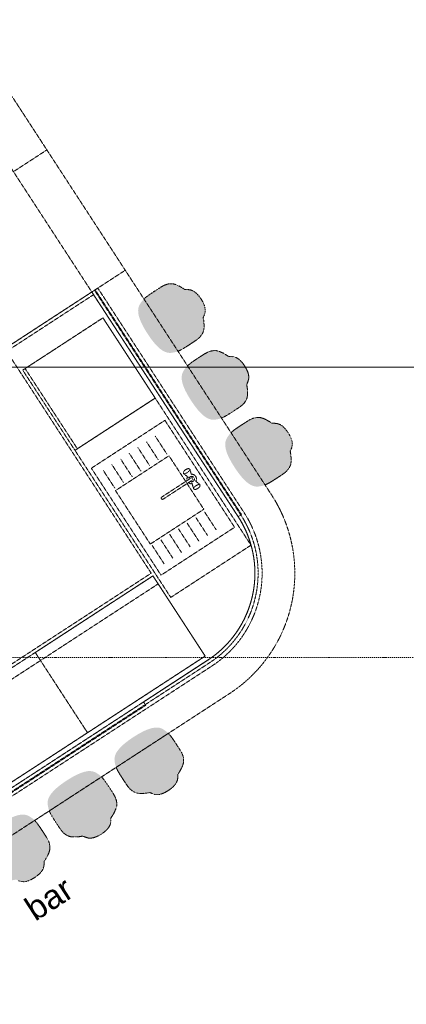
# Model space of a CAD drawing. Extents: x 0 to 92550, y 0 to 59400.
# Tile 37 of 87: x 31197 to 33620, y 31727 to 37898. Entities that reach past the tile are written whole.
import ezdxf
from ezdxf.xclip import XClip

# ---------------------------------------------------------------- set-up
doc = ezdxf.new("R2010")
doc.units = 0
doc.header["$MEASUREMENT"] = 0
doc.header["$XCLIPFRAME"] = 0
doc.linetypes.add('Streep-punt fijn', pattern=[1251.000023, 626.000023, -312.5, 0, -312.5])
doc.linetypes.add('Streeplijn fijn', pattern=[234.119993, 155.999994, -78.119999])
for name, color, linetype in [('ZZ 72 Vaste inrichting', 7, 'Continuous'), ('ZZ A Stramien', 7, 'Continuous'), ('ZZ Info_tekst Algemeen', 7, 'Continuous'), ('ZZ Zone Gebruiksruimten', 7, 'Continuous')]:
    doc.layers.add(name, color=color, linetype=linetype)
doc.styles.add('GENERATED_STYLE_1', font='arial.ttf')

# ---------------------------------------------------------------- blocks, each defined once
blk = doc.blocks.new('Drawing_1_1', base_point=(5738.9, 6500))
at = {"layer": 'ZZ 72 Vaste inrichting', "linetype": 'Continuous', "lineweight": 0, "true_color": 0xffffff}
for points in [[(32239.3, 35847.6), (32256.3, 35858.4), (32272.6, 35869.2), (32287.5, 35878.8), (32300.4, 35887.6), (32312.1, 35896.2), (32321.9, 35904.4), (32330.1, 35913), (32336.6, 35921.6), (32341.9, 35929.8), (32345.5, 35937.4), (32347.6, 35942.2), (32349.9, 35948.8), (32351.1, 35955.4), (32352.4, 35965.6), (32352.7, 35981.4), (32352.7, 35987.8), (32350.9, 36008), (32350, 36014.4), (32348.5, 36022.2), (32347.1, 36030.4), (32349.1, 36035.6), (32353.3, 36045.4), (32356.9, 36055.4), (32359.5, 36066.3), (32360.1, 36078.9), (32358.3, 36093.7), (32353.5, 36110.3), (32345.1, 36128.9), (32334.1, 36147.7), (32321.3, 36165.4), (32307.6, 36180.6), (32294.4, 36191.8), (32281.7, 36199.5), (32269.9, 36203.9), (32258.7, 36205.9), (32248.1, 36206.7), (32237.4, 36206.7), (32232.1, 36207), (32225.1, 36211.7), (32218.5, 36216.3), (32212.9, 36219.6), (32195.2, 36229.5), (32189.5, 36232), (32174.9, 36238.1), (32164.8, 36241), (32158.7, 36242.7), (32151.5, 36243.3), (32146.3, 36243.3), (32137.9, 36243), (32128.3, 36241.6), (32117.8, 36239), (32106.7, 36234.9), (32095.1, 36229.3), (32082.6, 36222.2), (32069.3, 36213.8), (32054.5, 36204.3), (32038, 36193.6), (32021.3, 36182.5), (32005.1, 36171.2), (31990.7, 36160.4), (31979.3, 36150.7), (31970.1, 36141.5), (31962.7, 36132.6), (31956.3, 36123.6), (31950.1, 36113.9), (31945.1, 36103.4), (31941.5, 36091.8), (31939.7, 36078.2), (31940, 36062.2), (31943.6, 36042.8), (31950.8, 36019.6), (31962.5, 35992.6), (31978.8, 35961.8), (31998.9, 35929.4), (32020.3, 35898.2), (32041.9, 35870.6), (32061.9, 35849), (32080.2, 35833), (32096.5, 35822), (32110.9, 35815.2), (32124.1, 35811.2), (32136.3, 35809.8), (32147.9, 35810.2), (32159, 35812), (32170.1, 35814.2), (32181.3, 35817.4), (32193.3, 35822), (32206.9, 35828.6), (32222.5, 35837.4)], [(32512.1, 35428.6), (32529.1, 35439.4), (32545.4, 35450.2), (32560.3, 35459.8), (32573.5, 35468.6), (32584.9, 35477.2), (32594.7, 35485.4), (32602.9, 35494), (32609.4, 35502.6), (32614.7, 35510.8), (32618.3, 35518.4), (32620.4, 35523.2), (32622.8, 35529.8), (32623.9, 35536.4), (32625.2, 35546.6), (32625.5, 35562.4), (32625.5, 35568.8), (32623.7, 35589), (32622.8, 35595.4), (32621.3, 35603.2), (32619.9, 35611.4), (32621.9, 35616.6), (32626.1, 35626.4), (32629.7, 35636.4), (32632.3, 35647.4), (32633.1, 35660), (32631.2, 35674.6), (32626.3, 35691.4), (32617.9, 35709.8), (32606.9, 35728.6), (32594.1, 35746.4), (32580.7, 35761.6), (32567.2, 35772.8), (32554.5, 35780.4), (32542.7, 35784.8), (32531.7, 35787), (32521.1, 35787.6), (32510.4, 35787.8), (32504.9, 35788), (32497.9, 35792.8), (32491.3, 35797.4), (32485.9, 35800.6), (32468, 35810.6), (32462.3, 35813), (32447.9, 35819.2), (32437.8, 35822), (32431.5, 35823.8), (32424.3, 35824.2), (32419.1, 35824.2), (32410.7, 35824), (32401.1, 35822.6), (32390.6, 35820), (32379.5, 35816), (32367.9, 35810.4), (32355.5, 35803.2), (32342.1, 35794.8), (32327.3, 35785.2), (32310.8, 35774.6), (32294.1, 35763.4), (32277.9, 35752.2), (32263.5, 35741.4), (32252.1, 35731.8), (32242.9, 35722.6), (32235.5, 35713.6), (32229.1, 35704.6), (32223.1, 35695), (32217.9, 35684.4), (32214.3, 35672.8), (32212.5, 35659.2), (32212.8, 35643.2), (32216.4, 35623.8), (32223.6, 35600.6), (32235.3, 35573.6), (32251.9, 35542.8), (32271.7, 35510.4), (32293.1, 35479.2), (32314.7, 35451.6), (32334.8, 35430), (32353, 35414), (32369.3, 35403), (32383.7, 35396.2), (32396.9, 35392.2), (32409.1, 35390.8), (32420.7, 35391.2), (32432.1, 35393), (32442.9, 35395.2), (32454.1, 35398.4), (32466.1, 35403), (32479.7, 35409.6), (32495.3, 35418.4)], [(32784.9, 35009.6), (32802.1, 35020.4), (32818.2, 35031.2), (32833.1, 35040.8), (32846.3, 35049.6), (32857.7, 35058.2), (32867.5, 35066.4), (32875.7, 35075), (32882.2, 35083.6), (32887.5, 35091.8), (32891.1, 35099.4), (32893.2, 35104.2), (32895.6, 35110.8), (32896.7, 35117.4), (32898, 35127.6), (32898.2, 35143.4), (32898.2, 35149.8), (32896.5, 35170), (32895.6, 35176.4), (32894.3, 35184.2), (32892.7, 35192.4), (32894.7, 35197.6), (32898.9, 35207.4), (32902.5, 35217.4), (32905.1, 35228.4), (32905.9, 35241), (32904.1, 35255.6), (32899.1, 35272.4), (32890.7, 35290.8), (32879.7, 35309.6), (32866.9, 35327.4), (32853.4, 35342.6), (32840, 35353.8), (32827.5, 35361.4), (32815.5, 35365.8), (32804.5, 35368), (32793.9, 35368.6), (32783.2, 35368.8), (32777.7, 35369), (32770.7, 35373.8), (32764.3, 35378.4), (32758.7, 35381.6), (32740.8, 35391.6), (32735.3, 35394), (32720.7, 35400.2), (32710.6, 35403), (32704.3, 35404.8), (32697.2, 35405.2), (32692.1, 35405.2), (32683.5, 35405), (32674.1, 35403.6), (32663.4, 35401), (32652.3, 35397), (32640.7, 35391.4), (32628.3, 35384.2), (32614.9, 35375.8), (32600.1, 35366.2), (32583.6, 35355.6), (32566.9, 35344.4), (32550.7, 35333.2), (32536.3, 35322.4), (32524.9, 35312.8), (32515.8, 35303.6), (32508.3, 35294.6), (32501.9, 35285.6), (32495.9, 35276), (32490.7, 35265.4), (32487.1, 35253.8), (32485.3, 35240.2), (32485.9, 35224.2), (32489.2, 35204.8), (32496.4, 35181.6), (32508.1, 35154.6), (32524.7, 35123.8), (32544.5, 35091.4), (32566.1, 35060.2), (32587.7, 35032.6), (32607.7, 35011), (32625.8, 34995.2), (32642.1, 34984), (32656.7, 34977.2), (32669.6, 34973.2), (32681.9, 34971.8), (32693.6, 34972.4), (32704.9, 34974), (32715.7, 34976.2), (32726.9, 34979.4), (32738.9, 34984), (32752.5, 34990.6), (32768.1, 34999.4)], [(31829.1, 33162), (31839.9, 33145), (31850.7, 33128.6), (31860.3, 33113.8), (31869.1, 33100.8), (31877.7, 33089.4), (31886.1, 33079.4), (31894.5, 33071.2), (31903.1, 33064.6), (31911.3, 33059.6), (31918.9, 33055.8), (31923.7, 33053.8), (31930.2, 33051.4), (31936.9, 33050.4), (31947, 33049), (31962.8, 33048.8), (31969.3, 33048.6), (31989.4, 33050.4), (31995.9, 33051.2), (32003.7, 33052.8), (32011.9, 33054.4), (32017.1, 33052.4), (32026.8, 33048.2), (32036.9, 33044.4), (32047.9, 33041.8), (32060.5, 33041.2), (32075.2, 33043), (32091.9, 33047.8), (32110.4, 33056.2), (32129.3, 33067.4), (32146.9, 33080), (32162.1, 33093.6), (32173.2, 33106.8), (32180.9, 33119.6), (32185.4, 33131.4), (32187.5, 33142.6), (32188.1, 33153.2), (32188.3, 33163.8), (32188.5, 33169.4), (32193.3, 33176.2), (32197.9, 33182.8), (32201, 33188.4), (32211.1, 33206), (32213.5, 33211.8), (32219.7, 33226.4), (32222.5, 33236.4), (32224.3, 33242.8), (32224.7, 33249.8), (32224.7, 33255), (32224.5, 33263.4), (32223.1, 33273), (32220.4, 33283.6), (32216.5, 33294.6), (32210.8, 33306.4), (32203.9, 33318.6), (32195.5, 33332.2), (32185.9, 33346.8), (32175.1, 33363.2), (32163.9, 33380.2), (32152.6, 33396.4), (32141.8, 33410.6), (32132.2, 33422.2), (32123.1, 33431.2), (32114, 33438.6), (32105.1, 33445), (32095.5, 33451.2), (32084.8, 33456.4), (32073.3, 33460), (32059.6, 33461.8), (32043.7, 33461.2), (32024.3, 33457.8), (32001.1, 33450.4), (31974.1, 33438.8), (31943.3, 33422.4), (31910.8, 33402.6), (31879.7, 33381), (31852.1, 33359.4), (31830.7, 33339.4), (31814.7, 33321.2), (31803.7, 33305), (31796.7, 33290.4), (31792.7, 33277.2), (31791.3, 33265), (31791.9, 33253.4), (31793.4, 33242.2), (31795.7, 33231.2), (31798.9, 33220.2), (31803.5, 33208), (31810.1, 33194.6), (31818.8, 33178.8)], [(31410.1, 32889.2), (31420.9, 32872.2), (31431.7, 32855.8), (31441.2, 32841), (31450.1, 32828), (31458.7, 32816.4), (31467.1, 32806.6), (31475.5, 32798.4), (31484.1, 32791.8), (31492.3, 32786.6), (31499.9, 32783), (31504.7, 32781), (31511.2, 32778.6), (31517.9, 32777.4), (31528, 32776.2), (31544, 32775.8), (31550.3, 32775.8), (31570.4, 32777.6), (31576.9, 32778.4), (31584.7, 32780), (31592.9, 32781.6), (31598.1, 32779.4), (31607.8, 32775.2), (31617.8, 32771.6), (31628.9, 32769), (31641.5, 32768.4), (31656.2, 32770.2), (31672.9, 32775), (31691.4, 32783.4), (31710.3, 32794.4), (31727.8, 32807.2), (31743.1, 32820.8), (31754.2, 32834), (31761.9, 32846.8), (31766.4, 32858.6), (31768.5, 32869.8), (31769.1, 32880.4), (31769.3, 32891), (31769.5, 32896.4), (31774.3, 32903.4), (31778.9, 32910), (31782, 32915.6), (31792.1, 32933.2), (31794.5, 32939), (31800.7, 32953.6), (31803.5, 32963.6), (31805.2, 32970), (31805.7, 32977), (31805.7, 32982.2), (31805.5, 32990.6), (31804, 33000.2), (31801.4, 33010.6), (31797.5, 33021.8), (31791.8, 33033.4), (31784.9, 33045.8), (31776.5, 33059.2), (31766.9, 33074), (31756.1, 33090.4), (31744.8, 33107.2), (31733.6, 33123.4), (31722.8, 33137.8), (31713.2, 33149.2), (31704.1, 33158.4), (31695, 33165.8), (31686.1, 33172.2), (31676.5, 33178.4), (31666, 33183.4), (31654.3, 33187.2), (31640.6, 33188.8), (31624.7, 33188.4), (31605.3, 33184.8), (31582.1, 33177.6), (31555.1, 33166), (31524.3, 33149.6), (31491.8, 33129.6), (31460.7, 33108.2), (31433.1, 33086.6), (31411.7, 33066.6), (31395.7, 33048.2), (31384.7, 33032), (31377.7, 33017.6), (31373.7, 33004.4), (31372.2, 32992.2), (31372.9, 32980.6), (31374.4, 32969.4), (31376.7, 32958.4), (31379.9, 32947.2), (31384.5, 32935.2), (31391.1, 32921.6), (31399.8, 32906)], [(30991.1, 32616.4), (31001.9, 32599.4), (31012.7, 32583), (31022.2, 32568.2), (31031.1, 32555.2), (31039.7, 32543.6), (31048.1, 32533.8), (31056.5, 32525.6), (31065.1, 32519), (31073.3, 32513.8), (31080.9, 32510.2), (31085.7, 32508), (31092.2, 32505.6), (31098.9, 32504.6), (31109, 32503.2), (31125, 32503), (31131.3, 32503), (31151.4, 32504.8), (31157.9, 32505.6), (31165.7, 32507.2), (31173.9, 32508.6), (31179.1, 32506.6), (31188.8, 32502.4), (31198.8, 32498.8), (31209.9, 32496.2), (31222.5, 32495.4), (31237.2, 32497.2), (31253.9, 32502.2), (31272.4, 32510.6), (31291.3, 32521.6), (31308.8, 32534.4), (31324.1, 32547.8), (31335.2, 32561.2), (31342.9, 32574), (31347.4, 32585.8), (31349.5, 32596.8), (31350, 32607.4), (31350.3, 32618), (31350.5, 32623.6), (31355.3, 32630.6), (31359.9, 32637.2), (31363, 32642.6), (31373.1, 32660.4), (31375.4, 32666.2), (31381.7, 32680.8), (31384.5, 32690.6), (31386.2, 32697), (31386.7, 32704.2), (31386.7, 32709.4), (31386.5, 32717.8), (31385, 32727.4), (31382.4, 32737.8), (31378.5, 32749), (31372.8, 32760.6), (31365.9, 32773), (31357.5, 32786.4), (31347.9, 32801.2), (31337.1, 32817.6), (31325.8, 32834.4), (31314.6, 32850.6), (31303.8, 32865), (31294.2, 32876.4), (31285.1, 32885.6), (31276, 32893), (31267.1, 32899.4), (31257.5, 32905.4), (31247, 32910.6), (31235.3, 32914.2), (31221.6, 32916), (31205.7, 32915.6), (31186.3, 32912), (31163.1, 32904.8), (31136.1, 32893.2), (31105.3, 32876.6), (31072.8, 32856.8), (31041.7, 32835.4), (31014.1, 32813.8), (30992.7, 32793.8), (30976.7, 32775.4), (30965.7, 32759.2), (30958.7, 32744.8), (30954.7, 32731.6), (30953.2, 32719.4), (30953.9, 32707.8), (30955.4, 32696.4), (30957.7, 32685.6), (30960.9, 32674.4), (30965.5, 32662.4), (30972.1, 32648.8), (30980.8, 32633.2)]]:
    blk.add_hatch(color=7, dxfattribs=at).paths.add_polyline_path(points)
at = {"layer": 'ZZ 72 Vaste inrichting', "color": 174, "linetype": 'Streeplijn fijn', "lineweight": 5, "ltscale": 0.01, "true_color": 0x0000aa}
for p, q in [((31719.1, 36029.3), (31216.3, 35701.9)), ((32046.5, 35526.5), (31719.1, 36029.3)), ((31216.3, 35701.9), (31543.7, 35199.1)), ((31231.4, 35711.7), (31558.8, 35208.9)), ((31543.7, 35199.1), (32046.5, 35526.5)), ((32046.5, 35526.5), (31543.7, 35199.1)), ((32646.8, 34604.7), (32046.5, 35526.5)), ((31646.5, 35087.1), (32107.4, 35387.2)), ((32107.4, 35387.2), (32544, 34716.8)), ((32065.9, 35139.4), (31992.3, 35252.5)), ((32120.4, 35174.9), (32046.7, 35288)), ((32144, 34277.3), (31543.7, 35199.1)), ((31957, 35068.5), (31883.3, 35181.6)), ((32011.5, 35103.9), (31937.8, 35217.1)), ((31797.6, 34946.8), (32132.8, 35165)), ((31902.5, 35033), (31828.9, 35146.1)), ((32132.8, 35165), (32351.1, 34829.8)), ((32083.1, 34416.7), (31646.5, 35087.1)), ((31793.6, 34962), (31719.9, 35075.2)), ((31848.1, 34997.5), (31774.4, 35110.6)), ((32272.3, 35026.6), (32246.9, 35010.1)), ((32254.4, 35029.5), (32249.2, 35033.8)), ((32280.9, 35013.4), (32255.5, 34996.9)), ((32274.6, 35042.7), (32272.8, 35049.1)), ((32276.3, 34995.8), (32278.1, 34989.4)), ((32296.5, 35009), (32301.7, 35004.7)), ((32015.9, 34611.6), (31797.6, 34946.8)), ((32351.1, 34829.8), (32015.9, 34611.6)), ((32355, 34814.5), (32428.7, 34701.4)), ((32300.6, 34779.1), (32374.2, 34665.9)), ((32544, 34716.8), (32083.1, 34416.7)), ((32191.6, 34708.1), (32265.3, 34595)), ((32246.1, 34743.6), (32319.8, 34630.5)), ((32082.7, 34637.2), (32156.4, 34524.1)), ((32137.2, 34672.7), (32210.8, 34559.5)), ((32028.2, 34601.7), (32101.9, 34488.6)), ((32646.8, 34604.7), (32144, 34277.3)), ((30356.3, 33320.9), (32032.3, 34412.2)), ((32359.7, 33909.4), (32032.3, 34412.2)), ((31327.6, 33881.7), (32065, 34361.9)), ((30683.7, 32818.1), (32359.7, 33909.4)), ((30824.8, 33554.3), (31327.6, 33881.7))]:
    blk.add_line(p, q, dxfattribs=at)
at = {"layer": 'ZZ 72 Vaste inrichting', "color": 174, "linetype": 'Streeplijn fijn', "lineweight": 5, "ltscale": 0.01, "true_color": 0x0000aa, "flags": 128}
for points in [[(32110.2, 33412.9), (32512.5, 33674.8, 0.414214), (32775.5, 34920.1), (31165.8, 37392.2, 0.414214), (29920.5, 37655.2), (29501.5, 37382.4)], [(29637.9, 37172.9), (30056.9, 37445.7, -0.414214), (30956.3, 37255.7), (32566.1, 34783.7, -0.414214), (32376.1, 33884.3), (31973.8, 33622.4)], [(30056.9, 37445.7, -0.414214), (30956.3, 37255.7), (31158.2, 36945.7), (31367.7, 37082.1), (31165.8, 37392.2)], [(31858.8, 36327.9), (31649.3, 36191.5), (32566.1, 34783.7, -0.414214), (32376.1, 33884.3), (31973.8, 33622.4)], [(32110.2, 33412.9), (32512.5, 33674.8, 0.414214), (32775.5, 34920.1), (31858.8, 36327.9)], [(31666.1, 36202.4), (31649.3, 36191.5), (32566.1, 34783.7, -0.414214), (32376.1, 33884.3), (31973.8, 33622.4)], [(32376.1, 33884.3, 0.414214), (32566.1, 34783.7), (31649.3, 36191.5)], [(31984.7, 33605.6), (32387, 33867.6, 0.414214), (32582.8, 34794.6), (31666.1, 36202.4)], [(31998.4, 33584.7), (32400.6, 33846.6, 0.414214), (32603.8, 34808.2)], [(32566.1, 34783.7, -0.414214), (32376.1, 33884.3)], [(31973.8, 33622.4), (29610.7, 32083.5, -0.414214), (28711.3, 32273.5), (28602.3, 32440.9)], [(28392.9, 32304.5), (28501.8, 32137.1, 0.414214), (29747.1, 31874.1), (32110.2, 33412.9)]]:
    blk.add_lwpolyline(points, format="xyb", dxfattribs=at)
for points in [[(32082.7, 36222.3), (32095.1, 36229.3)], [(32095.1, 36229.3), (32106.6, 36235)], [(32106.7, 36235), (32117.9, 36239)], [(32117.9, 36239), (32128.2, 36241.6)], [(32128.3, 36241.6), (32137.9, 36243)], [(32137.9, 36243), (32146.3, 36243.3)], [(32146.3, 36243.3), (32151.5, 36243.3)], [(32151.5, 36243.3), (32158.7, 36242.7)], [(32158.7, 36242.7), (32164.9, 36241)], [(32164.9, 36241), (32174.9, 36238.1)], [(32174.9, 36238.1), (32189.5, 36231.9)], [(32189.5, 36232), (32195.3, 36229.5)], [(32195.3, 36229.5), (32212.8, 36219.6)], [(31649.3, 36191.5), (31104.6, 35836.8), (32021.4, 34429)], [(31670.3, 36205.1), (31687, 36216.1), (32603.8, 34808.2)], [(32587, 34797.3), (31670.3, 36205.1)], [(31990.7, 36160.5), (32005.1, 36171.2)], [(32005.1, 36171.2), (32021.3, 36182.4)], [(32021.3, 36182.4), (32038.1, 36193.7)], [(32038.1, 36193.6), (32054.4, 36204.3)], [(32054.5, 36204.3), (32069.3, 36213.9)], [(32069.3, 36213.9), (32082.7, 36222.3)], [(32212.9, 36219.6), (32218.4, 36216.3)], [(32218.5, 36216.3), (32225.1, 36211.8)], [(32225.1, 36211.8), (32232.1, 36207)], [(32232.1, 36207), (32237.5, 36206.8)], [(32237.5, 36206.8), (32248.1, 36206.6)], [(32248.1, 36206.6), (32258.7, 36206)], [(32258.7, 36206), (32269.9, 36203.9)], [(32269.9, 36203.9), (32281.7, 36199.4)], [(32281.7, 36199.4), (32294.4, 36191.8)], [(32294.5, 36191.8), (32307.7, 36180.6)], [(32307.7, 36180.6), (32321.3, 36165.4)], [(32321.3, 36165.4), (32334, 36147.7)], [(31976.2, 36147.7), (31979.2, 36150.7)], [(31979.3, 36150.7), (31990.7, 36160.4)], [(32334.1, 36147.7), (32345.1, 36128.9)], [(32345.1, 36128.9), (32353.5, 36110.4)], [(32353.5, 36110.4), (32358.3, 36093.6)], [(32353.3, 36045.4), (32349, 36035.6)], [(32356.9, 36055.4), (32353.3, 36045.4)], [(32359.5, 36066.3), (32356.9, 36055.4)], [(32358.3, 36093.7), (32360.1, 36078.9)], [(32360.1, 36078.9), (32359.4, 36066.3)], [(32349.1, 36035.6), (32347.1, 36030.4)], [(32347.1, 36030.4), (32348.5, 36022.2)], [(32348.5, 36022.2), (32350.1, 36014.4)], [(32350.1, 36014.4), (32350.8, 36008)], [(32350.9, 36008), (32352.7, 35987.8)], [(32352.7, 35981.4), (32352.5, 35965.6)], [(32352.7, 35987.8), (32352.7, 35981.4)], [(32336.7, 35921.6), (32330, 35913)], [(32341.9, 35929.8), (32336.6, 35921.6)], [(32345.5, 35937.4), (32341.9, 35929.8)], [(32347.7, 35942.2), (32345.5, 35937.4)], [(32349.9, 35948.8), (32347.7, 35942.2)], [(32351.1, 35955.4), (32349.9, 35948.8)], [(32352.5, 35965.6), (32351.1, 35955.4)], [(32256.3, 35858.4), (32239.3, 35847.6)], [(32272.7, 35869.2), (32256.3, 35858.4)], [(32287.5, 35878.8), (32272.7, 35869.2)], [(32300.5, 35887.6), (32287.5, 35878.8)], [(32312.1, 35896.2), (32300.5, 35887.6)], [(32321.9, 35904.4), (32312.1, 35896.2)], [(32330.1, 35913), (32321.9, 35904.4)], [(32193.3, 35822), (32189.2, 35820.5)], [(32206.9, 35828.6), (32193.3, 35822)], [(32222.5, 35837.4), (32206.9, 35828.6)], [(32239.3, 35847.6), (32222.5, 35837.4)], [(32327.3, 35785.2), (32342.1, 35794.8)], [(32342.1, 35794.8), (32355.5, 35803.2)], [(32355.5, 35803.2), (32367.9, 35810.4)], [(32367.9, 35810.4), (32379.4, 35816)], [(32379.5, 35816), (32390.7, 35820)], [(32390.7, 35820), (32401, 35822.6)], [(32401.1, 35822.6), (32410.7, 35824)], [(32410.7, 35824), (32419.1, 35824.2)], [(32419.1, 35824.2), (32424.3, 35824.2)], [(32424.3, 35824.2), (32431.5, 35823.8)], [(32431.5, 35823.8), (32437.9, 35822)], [(32437.9, 35822), (32447.9, 35819.2)], [(32447.9, 35819.2), (32462.3, 35813)], [(32462.3, 35813), (32468.1, 35810.6)], [(32468.1, 35810.6), (32485.9, 35800.6)], [(32485.9, 35800.6), (32491.3, 35797.4)], [(32491.3, 35797.4), (32497.9, 35792.8)], [(32249, 35728.7), (32252, 35731.8)], [(32252.1, 35731.8), (32263.5, 35741.4)], [(32263.5, 35741.4), (32277.9, 35752.2)], [(32277.9, 35752.2), (32294.1, 35763.4)], [(32294.1, 35763.4), (32310.9, 35774.6)], [(32310.9, 35774.6), (32327.2, 35785.2)], [(32497.9, 35792.8), (32504.9, 35788)], [(32504.9, 35788), (32510.4, 35787.8)], [(32510.5, 35787.8), (32521.1, 35787.6)], [(32521.1, 35787.6), (32531.7, 35787)], [(32531.7, 35787), (32542.7, 35784.8)], [(32542.7, 35784.8), (32554.5, 35780.4)], [(32554.5, 35780.4), (32567.2, 35772.8)], [(32567.3, 35772.8), (32580.7, 35761.6)], [(32580.7, 35761.6), (32594.1, 35746.4)], [(32594.1, 35746.4), (32606.8, 35728.6)], [(32606.9, 35728.6), (32617.9, 35709.8)], [(32617.9, 35709.8), (32626.3, 35691.4)], [(32626.3, 35691.4), (32631.3, 35674.6)], [(32631.3, 35674.6), (32633.1, 35660)], [(32621.9, 35616.6), (32619.9, 35611.4)], [(32619.9, 35611.4), (32621.3, 35603.2)], [(32626.1, 35626.4), (32621.8, 35616.6)], [(32629.7, 35636.4), (32626.1, 35626.4)], [(32632.3, 35647.4), (32629.7, 35636.4)], [(32633.1, 35660), (32632.3, 35647.4)], [(32621.3, 35603.2), (32622.9, 35595.4)], [(32622.9, 35595.4), (32623.6, 35589)], [(32623.7, 35589), (32625.5, 35568.8)], [(32625.3, 35546.6), (32623.9, 35536.4)], [(32625.5, 35562.4), (32625.3, 35546.6)], [(32625.5, 35568.8), (32625.5, 35562.4)], [(32594.7, 35485.4), (32584.9, 35477.2)], [(32602.9, 35494), (32594.7, 35485.4)], [(32609.5, 35502.6), (32602.8, 35494)], [(32614.7, 35510.8), (32609.4, 35502.6)], [(32618.3, 35518.4), (32614.7, 35510.8)], [(32620.5, 35523.2), (32618.3, 35518.4)], [(32622.9, 35529.8), (32620.5, 35523.2)], [(32623.9, 35536.4), (32622.9, 35529.8)], [(32512.1, 35428.6), (32495.3, 35418.4)], [(32529.1, 35439.4), (32512.1, 35428.6)], [(32545.5, 35450.2), (32529.1, 35439.4)], [(32560.3, 35459.8), (32545.5, 35450.2)], [(32573.5, 35468.6), (32560.3, 35459.8)], [(32584.9, 35477.2), (32573.4, 35468.6)], [(32466.1, 35403), (32462.1, 35401.5)], [(32479.7, 35409.6), (32466, 35403)], [(32495.3, 35418.4), (32479.7, 35409.6)], [(32583.7, 35355.6), (32600, 35366.2)], [(32600.1, 35366.2), (32614.9, 35375.8)], [(32614.9, 35375.8), (32628.3, 35384.2)], [(32628.3, 35384.2), (32640.7, 35391.4)], [(32640.7, 35391.4), (32652.2, 35397)], [(32652.3, 35397), (32663.5, 35401)], [(32663.5, 35401), (32674.1, 35403.6)], [(32674.1, 35403.6), (32683.5, 35405)], [(32683.5, 35405), (32692.1, 35405.2)], [(32692.1, 35405.2), (32697.3, 35405.2)], [(32697.3, 35405.2), (32704.3, 35404.8)], [(32704.3, 35404.8), (32710.7, 35403)], [(32710.7, 35403), (32720.7, 35400.2)], [(32720.7, 35400.2), (32735.3, 35394)], [(32735.3, 35394), (32740.8, 35391.6)], [(32740.9, 35391.6), (32758.6, 35381.6)], [(32758.7, 35381.6), (32764.2, 35378.4)], [(32764.3, 35378.4), (32770.7, 35373.8)], [(32770.7, 35373.8), (32777.7, 35369)], [(32777.7, 35369), (32783.2, 35368.8)], [(32783.3, 35368.8), (32793.9, 35368.6)], [(32793.9, 35368.6), (32804.5, 35368)], [(32804.5, 35368), (32815.5, 35365.8)], [(32815.5, 35365.8), (32827.5, 35361.4)], [(32827.5, 35361.4), (32840.1, 35353.8)], [(32521.9, 35309.7), (32524.9, 35312.8)], [(32524.9, 35312.8), (32536.3, 35322.4)], [(32536.3, 35322.4), (32550.7, 35333.2)], [(32550.7, 35333.2), (32566.9, 35344.4)], [(32566.9, 35344.4), (32583.7, 35355.6)], [(32840.1, 35353.8), (32853.5, 35342.6)], [(32853.5, 35342.6), (32866.9, 35327.4)], [(32866.9, 35327.4), (32879.6, 35309.6)], [(32879.7, 35309.6), (32890.7, 35290.8)], [(32890.7, 35290.8), (32899.1, 35272.4)], [(32899.1, 35272.4), (32904.1, 35255.6)], [(32904.1, 35255.6), (32905.9, 35241)], [(32905.9, 35241), (32905.1, 35228.4)], [(32894.7, 35197.6), (32892.7, 35192.4)], [(32892.7, 35192.4), (32894.3, 35184.2)], [(32894.3, 35184.2), (32895.7, 35176.4)], [(32898.9, 35207.4), (32894.6, 35197.6)], [(32895.7, 35176.4), (32896.5, 35170)], [(32902.5, 35217.4), (32898.9, 35207.4)], [(32905.1, 35228.4), (32902.5, 35217.4)], [(32896.7, 35117.4), (32895.7, 35110.8)], [(32896.5, 35170), (32898.3, 35149.8)], [(32898.1, 35127.6), (32896.7, 35117.4)], [(32898.3, 35143.4), (32898.1, 35127.6)], [(32898.3, 35149.8), (32898.3, 35143.4)], [(32857.7, 35058.2), (32846.2, 35049.6)], [(32867.5, 35066.4), (32857.7, 35058.2)], [(32875.7, 35075), (32867.5, 35066.4)], [(32882.3, 35083.6), (32875.6, 35075)], [(32887.5, 35091.8), (32882.2, 35083.6)], [(32891.1, 35099.4), (32887.5, 35091.8)], [(32893.3, 35104.2), (32891.1, 35099.4)], [(32895.7, 35110.8), (32893.3, 35104.2)], [(32768.1, 34999.4), (32752.5, 34990.6)], [(32784.9, 35009.6), (32768.1, 34999.4)], [(32802.1, 35020.4), (32784.9, 35009.6)], [(32818.3, 35031.2), (32802, 35020.4)], [(32833.1, 35040.8), (32818.3, 35031.2)], [(32846.3, 35049.6), (32833.1, 35040.8)], [(32738.9, 34984), (32734.9, 34982.5)], [(32752.5, 34990.6), (32738.9, 34984)], [(32587, 34797.3), (32566.1, 34783.7)], [(32021.4, 34429), (31267.2, 33937.9), (30010.2, 33119.3)], [(29610.7, 32083.6), (32376.1, 33884.3)], [(32376.1, 33884.3), (31973.8, 33622.4), (31987.5, 33601.4)], [(31973.8, 33622.4), (29610.7, 32083.5)], [(31973.8, 33622.4), (29610.7, 32083.5)], [(29621.6, 32066.8), (31984.7, 33605.6)], [(31987.5, 33601.4), (29624.3, 32062.6)], [(29635.2, 32045.8), (31998.4, 33584.7)], [(29747.1, 31874.1), (32110.2, 33412.9)], [(32129.2, 33425.2), (32132.2, 33422.2)], [(32132.3, 33422.2), (32141.9, 33410.6)], [(32141.9, 33410.6), (32152.7, 33396.4)], [(32152.7, 33396.4), (32163.9, 33380.2)], [(32163.9, 33380.2), (32175.1, 33363.2)], [(32175.1, 33363.2), (32185.9, 33346.8)], [(32185.9, 33346.8), (32195.5, 33332.2)], [(32195.5, 33332.2), (32203.9, 33318.6)], [(32203.9, 33318.6), (32210.8, 33306.4)], [(32210.9, 33306.4), (32216.4, 33294.6)], [(32216.5, 33294.6), (32220.5, 33283.6)], [(32220.5, 33283.6), (32223.1, 33273)], [(32223.1, 33273), (32224.5, 33263.4)], [(32224.5, 33263.4), (32224.7, 33255)], [(31803.5, 33208), (31801.9, 33212.1)], [(31810.1, 33194.6), (31803.4, 33208)], [(32211.1, 33206), (32201, 33188.4)], [(32213.5, 33211.8), (32211.1, 33206)], [(32219.7, 33226.4), (32213.5, 33211.8)], [(32222.5, 33236.4), (32219.6, 33226.4)], [(32224.3, 33242.8), (32222.4, 33236.4)], [(32224.7, 33249.8), (32224.2, 33242.8)], [(32224.7, 33255), (32224.7, 33249.8)], [(31710.1, 33152.3), (31713.2, 33149.2)], [(31713.3, 33149.2), (31722.9, 33137.8)], [(31818.9, 33178.8), (31810.1, 33194.6)], [(31829.1, 33162), (31818.8, 33178.8)], [(31839.9, 33145), (31829.1, 33162)], [(31850.7, 33128.6), (31839.9, 33145)], [(32187.5, 33142.6), (32185.5, 33131.4)], [(32188.1, 33153.2), (32187.4, 33142.6)], [(32188.3, 33163.8), (32188.1, 33153.2)], [(32188.5, 33169.4), (32188.3, 33163.8)], [(32193.3, 33176.2), (32188.5, 33169.4)], [(32197.9, 33182.8), (32193.3, 33176.2)], [(32201.1, 33188.4), (32197.9, 33182.8)], [(31722.9, 33137.8), (31733.7, 33123.4)], [(31733.7, 33123.4), (31744.9, 33107.2)], [(31744.9, 33107.2), (31756.1, 33090.4)], [(31756.1, 33090.4), (31766.9, 33074)], [(31860.3, 33113.8), (31850.7, 33128.6)], [(31869.1, 33100.8), (31860.3, 33113.8)], [(31877.7, 33089.4), (31869.1, 33100.8)], [(31886.1, 33079.4), (31877.7, 33089.4)], [(31894.5, 33071.2), (31886.1, 33079.4)], [(32146.9, 33080), (32129.2, 33067.4)], [(32162.1, 33093.6), (32146.9, 33080)], [(32173.3, 33106.8), (32162.1, 33093.6)], [(32180.9, 33119.6), (32173.2, 33106.8)], [(32185.5, 33131.4), (32180.9, 33119.6)], [(31766.9, 33074), (31776.5, 33059.2)], [(31776.5, 33059.2), (31784.9, 33045.8)], [(31784.9, 33045.8), (31791.8, 33033.4)], [(31791.9, 33033.4), (31797.4, 33021.8)], [(31797.5, 33021.8), (31801.5, 33010.6)], [(31903.1, 33064.6), (31894.5, 33071.2)], [(31911.3, 33059.6), (31903.1, 33064.6)], [(31918.9, 33055.8), (31911.2, 33059.6)], [(31923.7, 33053.8), (31918.9, 33055.8)], [(31930.3, 33051.4), (31923.6, 33053.8)], [(31936.9, 33050.4), (31930.2, 33051.4)], [(31947.1, 33049), (31936.8, 33050.4)], [(31962.9, 33048.8), (31947.1, 33049)], [(31969.3, 33048.6), (31962.8, 33048.8)], [(31989.5, 33050.4), (31969.3, 33048.6)], [(31995.9, 33051.2), (31989.4, 33050.4)], [(32003.7, 33052.8), (31995.8, 33051.2)], [(32011.9, 33054.4), (32003.7, 33052.8)], [(32017.1, 33052.4), (32011.8, 33054.4)], [(32026.9, 33048.2), (32017.1, 33052.4)], [(32036.9, 33044.4), (32026.9, 33048.2)], [(32047.9, 33041.8), (32036.9, 33044.4)], [(32060.5, 33041.2), (32047.8, 33041.8)], [(32075.3, 33043), (32060.5, 33041.2)], [(32091.9, 33047.8), (32075.3, 33043)], [(32110.5, 33056.2), (32091.8, 33047.8)], [(32129.3, 33067.4), (32110.5, 33056.2)], [(31803.5, 32963.6), (31800.6, 32953.6)], [(31801.5, 33010.6), (31804.1, 33000.2)], [(31805.3, 32970), (31803.4, 32963.6)], [(31804.1, 33000.2), (31805.5, 32990.6)], [(31805.7, 32977), (31805.2, 32970)], [(31805.5, 32990.6), (31805.7, 32982.2)], [(31805.7, 32982.2), (31805.7, 32977)], [(31384.5, 32935.2), (31382.9, 32939.3)], [(31391.1, 32921.6), (31384.4, 32935.2)], [(31399.9, 32906), (31391, 32921.6)], [(31410.1, 32889.2), (31399.8, 32906)], [(31769.5, 32896.4), (31769.3, 32891)], [(31774.3, 32903.4), (31769.5, 32896.4)], [(31778.9, 32910), (31774.3, 32903.4)], [(31782.1, 32915.6), (31778.9, 32910)], [(31792.1, 32933.2), (31782.1, 32915.6)], [(31794.5, 32939), (31792.1, 32933.2)], [(31800.7, 32953.6), (31794.5, 32939)], [(31291.1, 32879.5), (31294.2, 32876.4)], [(31294.3, 32876.4), (31303.9, 32865)], [(31303.9, 32865), (31314.7, 32850.6)], [(31314.7, 32850.6), (31325.9, 32834.4)], [(31325.9, 32834.4), (31337.1, 32817.6)], [(31420.9, 32872.2), (31410.1, 32889.2)], [(31431.7, 32855.8), (31420.9, 32872.2)], [(31441.3, 32841), (31431.7, 32855.8)], [(31450.1, 32828), (31441.2, 32841)], [(31754.3, 32834), (31743.1, 32820.8)], [(31761.9, 32846.8), (31754.2, 32834)], [(31766.5, 32858.6), (31761.9, 32846.8)], [(31768.5, 32869.8), (31766.5, 32858.6)], [(31769.1, 32880.4), (31768.4, 32869.8)], [(31769.3, 32891), (31769.1, 32880.4)], [(31337.1, 32817.6), (31347.9, 32801.2)], [(31347.9, 32801.2), (31357.5, 32786.4)], [(31357.5, 32786.4), (31365.9, 32773)], [(31365.9, 32773), (31372.9, 32760.6)], [(31458.7, 32816.4), (31450.1, 32828)], [(31467.1, 32806.6), (31458.7, 32816.4)], [(31475.5, 32798.4), (31467.1, 32806.6)], [(31484.1, 32791.8), (31475.5, 32798.4)], [(31492.3, 32786.6), (31484.1, 32791.8)], [(31499.9, 32783), (31492.2, 32786.6)], [(31504.7, 32781), (31499.9, 32783)], [(31511.3, 32778.6), (31504.6, 32781)], [(31517.9, 32777.4), (31511.2, 32778.6)], [(31528.1, 32776.2), (31517.8, 32777.4)], [(31544.1, 32775.8), (31528, 32776.2)], [(31550.3, 32775.8), (31544.1, 32775.8)], [(31570.5, 32777.6), (31550.3, 32775.8)], [(31576.9, 32778.4), (31570.4, 32777.6)], [(31584.7, 32780), (31576.8, 32778.4)], [(31592.9, 32781.6), (31584.7, 32780)], [(31598.1, 32779.4), (31592.8, 32781.6)], [(31607.9, 32775.2), (31598.1, 32779.4)], [(31617.9, 32771.6), (31607.9, 32775.2)], [(31628.9, 32769), (31617.9, 32771.6)], [(31656.3, 32770.2), (31641.5, 32768.4)], [(31672.9, 32775), (31656.3, 32770.2)], [(31691.5, 32783.4), (31672.8, 32775)], [(31710.3, 32794.4), (31691.5, 32783.4)], [(31727.9, 32807.2), (31710.2, 32794.4)], [(31743.1, 32820.8), (31727.9, 32807.2)], [(31372.9, 32760.6), (31378.4, 32749)], [(31378.5, 32749), (31382.5, 32737.8)], [(31382.5, 32737.8), (31385.1, 32727.4)], [(31385.1, 32727.4), (31386.5, 32717.8)], [(31386.5, 32717.8), (31386.7, 32709.4)], [(31386.7, 32709.4), (31386.7, 32704.2)], [(31641.5, 32768.4), (31628.8, 32769)], [(31373.1, 32660.4), (31363.1, 32642.6)], [(31375.5, 32666.2), (31373.1, 32660.4)], [(31381.7, 32680.8), (31375.5, 32666.2)], [(31384.5, 32690.6), (31381.6, 32680.8)], [(31386.3, 32697), (31384.4, 32690.6)], [(31386.7, 32704.2), (31386.2, 32697)], [(31347.5, 32585.8), (31342.9, 32574)], [(31349.5, 32596.8), (31347.5, 32585.8)], [(31350.1, 32607.4), (31349.5, 32596.8)], [(31350.3, 32618), (31350.1, 32607.4)], [(31350.5, 32623.6), (31350.3, 32618)], [(31355.3, 32630.6), (31350.5, 32623.6)], [(31359.9, 32637.2), (31355.3, 32630.6)], [(31363.1, 32642.6), (31359.9, 32637.2)], [(31308.9, 32534.4), (31291.3, 32521.6)], [(31324.1, 32547.8), (31308.9, 32534.4)], [(31335.3, 32561.2), (31324, 32547.8)], [(31342.9, 32574), (31335.2, 32561.2)], [(31198.9, 32498.8), (31188.9, 32502.4)], [(31209.9, 32496.2), (31198.9, 32498.8)], [(31222.5, 32495.4), (31209.8, 32496.2)], [(31237.3, 32497.2), (31222.4, 32495.4)], [(31253.9, 32502.2), (31237.3, 32497.2)], [(31272.5, 32510.6), (31253.8, 32502.2)], [(31291.3, 32521.6), (31272.4, 32510.6)]]:
    blk.add_lwpolyline(points, dxfattribs=at)
for points in [[(31104.6, 35836.8), (31115.5, 35820), (31660.2, 36174.7), (31649.3, 36191.5)], [(31216.3, 35701.9), (31543.7, 35199.1), (32046.5, 35526.5), (31719.1, 36029.3)], [(32223.9, 35054.4), (32223.6, 35057.6), (32223.9, 35063.9), (32225.7, 35067.6), (32229.3, 35071.7), (32234.3, 35076), (32240.2, 35079.8), (32246.1, 35082.7), (32251.4, 35084.3), (32255.4, 35084.5), (32261.4, 35082.2), (32264.1, 35080.6), (32272.8, 35049.1), (32277.8, 35049.2), (32282.7, 35048.4), (32287.4, 35046.8), (32291.8, 35044.4), (32295.7, 35041.3), (32299.1, 35037.7), (32301.9, 35033.5), (32303.8, 35028.9), (32305, 35024.1), (32305.4, 35019.1), (32305, 35014.1), (32303.7, 35009.3), (32301.7, 35004.7), (32327, 34984.1), (32327.3, 34981), (32327, 34974.6), (32325.2, 34970.9), (32321.6, 34966.8), (32316.5, 34962.5), (32310.7, 34958.7), (32304.8, 34955.9), (32299.5, 34954.2), (32295.5, 34954.1), (32289.5, 34956.3), (32286.8, 34957.9), (32278.1, 34989.4), (32273.2, 34989.3), (32268.4, 34990.1), (32263.7, 34991.6), (32259.4, 34993.9), (32255.5, 34996.9), (32096.3, 34893.2), (32095.2, 34892.6), (32094, 34892.2), (32092.7, 34892), (32091.4, 34892), (32090.1, 34892.2), (32088.9, 34892.6), (32087.7, 34893.2), (32086.7, 34894), (32085.8, 34895), (32085.1, 34896.1), (32084.6, 34897.3), (32084.3, 34898.5), (32084.2, 34899.8), (32084.3, 34901.1), (32084.6, 34902.4), (32085.1, 34903.6), (32085.8, 34904.7), (32086.7, 34905.6), (32087.7, 34906.4), (32246.9, 35010.1), (32245.8, 35014.8), (32245.4, 35019.7), (32245.9, 35024.6), (32247.2, 35029.3), (32249.2, 35033.8)], [(31294.9, 33932), (32032.3, 34412.2), (32359.7, 33909.4), (31622.3, 33429.2)], [(30792.1, 33604.6), (31294.9, 33932), (31622.3, 33429.2), (31119.5, 33101.8)]]:
    blk.add_lwpolyline(points, close=True, dxfattribs=at)
at = {"layer": 'ZZ 72 Vaste inrichting', "color": 174, "linetype": 'Streeplijn fijn', "lineweight": 5, "ltscale": 0.01, "true_color": 0x0000aa}
for centre, radius, start, end in [((32228.8, 35059.8), 7.25, 227.76777, 291.93675), ((32214.8, 35112.4), 61.6, 285.70703, 320.43585), ((32257.2, 35078.3), 7.25, 314.20613, 18.37511), ((32275.4, 35019.3), 16.8, 241.12632, 185.01656), ((32275.4, 35019.3), 8, 313.07144, 113.07144), ((32293.6, 34960.2), 7.25, 134.20613, 198.37511), ((32336.1, 34926.1), 61.6, 105.70703, 140.43585), ((32322.1, 34978.7), 7.25, 47.76777, 111.93675)]:
    blk.add_arc(centre, radius, start, end, dxfattribs=at)
at = {"layer": 'ZZ A Stramien', "color": 7, "linetype": 'Streep-punt fijn', "lineweight": 9, "ltscale": 0.01}
blk.add_line((8788.9, 33900), (61238.9, 33900), dxfattribs=at)
at = {"layer": 'ZZ Zone Gebruiksruimten', "color": 255, "linetype": 'Continuous', "lineweight": 0, "ltscale": 0.01, "flags": 128}
for points in [[(20874.8, 47800), (14880.7, 42914), (17735.5, 38530), (20523.9, 38530), (20523.9, 35720), (34488.9, 35720), (34488.9, 47800)], [(17000, 39659.4), (12206.7, 36538.1), (14763.8, 32611.2), (14833.4, 32656.5), (20245.5, 24345.3), (20175.9, 24300), (20808.1, 23329.2), (28218.9, 28155), (34488.9, 28155), (34488.9, 35720), (20523.9, 35720), (20523.9, 36470), (18473.9, 36470), (18473.9, 38530), (17735.5, 38530)]]:
    blk.add_lwpolyline(points, close=True, dxfattribs=at)
at = {"layer": 'ZZ Info_tekst Algemeen', "color": 7, "linetype": 'Continuous', "lineweight": 5, "insert": (31339.5, 32452.4), "char_height": 150, "attachment_point": 2, "rotation": 33.07143, "style": 'GENERATED_STYLE_1'}
blk.add_mtext('\\A1;{\\pqc;\\fArial|b0|i0|c0|p0;\\W1.000000;bar}', dxfattribs=at)

msp = doc.modelspace()

# ---------------------------------------------------------------- block references
at = {"color": 7, "linetype": 'Continuous', "lineweight": 25, "ltscale": 0.01}
ref = msp.add_blockref('Drawing_1_1', (5738.9, 6500), dxfattribs=at)
XClip(ref).set_block_clipping_path([(1000, 1000), (66950, 58400)])

doc.saveas('drawing.dxf')
